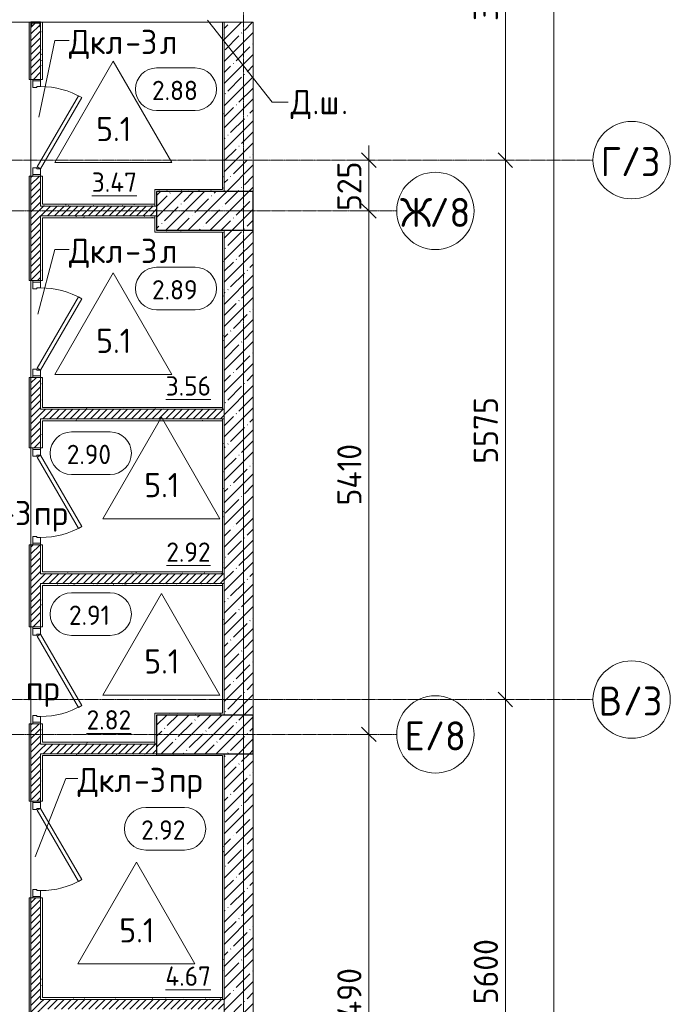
# Model space of a CAD drawing. Header units: millimetres. Extents: x 86102 to 162330, y -10965 to 131946.
# Tile 40 of 52: x 146053 to 152784, y 68400 to 78577. Entities that reach past the tile are written whole.
import ezdxf

# ---------------------------------------------------------------- set-up
doc = ezdxf.new("R2010")
doc.units = ezdxf.units.MM
doc.linetypes.add('4_ Штрихпунктир_ 10 х 2 мм', pattern=[14, 10, -2, 0, -2])
for name, color, linetype, lineweight in [('A-ANNO-DIMS', 7, 'Continuous', 5), ('A-ANNO-DIMS-100', 7, 'Continuous', 5), ('A-AREA-IDEN', 7, 'Continuous', 5), ('A-DOOR', 7, 'Continuous', 13), ('A-DOOR-FRAM', 7, 'Continuous', 13), ('A-DOOR-IDEN', 7, 'Continuous', 5), ('A-FLOR', 7, 'Continuous', 13), ('A-FLOR-IDEN', 7, 'Continuous', 5), ('A-GENM', 7, 'Continuous', 13), ('A-WALL', 7, 'Continuous', 13), ('A-WALL-PATT', 7, 'Continuous', 13), ('G-ANNO-TEXT', 7, 'Continuous', 5), ('I-WALL', 7, 'Continuous', 13), ('S-COLS', 7, 'Continuous', 25), ('S-GRID', 7, 'Continuous', 5), ('S-GRID-IDEN', 7, 'Continuous', 5)]:
    doc.layers.add(name, color=color, linetype=linetype, lineweight=lineweight)
doc.styles.add('GOST Common_1', font='GOST_Common.ttf', dxfattribs={"height": 300})
doc.styles.add('GOST Common_2', font='GOST_Common.ttf', dxfattribs={"height": 200})
doc.styles.add('GOST Common_3', font='GOST_Common.ttf', dxfattribs={"height": 250})
doc.dimstyles.new('2_5_мм', dxfattribs={"dimscale": 304.8, "dimtxt": 251.428749, "dimasz": 0.492126, "dimexe": 0.492126, "dimexo": 0.492126, "dimgap": 0, "dimtad": 1, "dimdec": 5, "dimrnd": 1e-05, "dimdsep": 46, "dimtxsty": 'GOST Common_3', "dimblk1": 'OBLIQUE', "dimblk2": 'OBLIQUE', "dimsah": 1, "dimcen": 0.09, "dimdle": 0.492126, "dimadec": 5, "dimazin": 2, "dimtfac": 1, "dimtdec": 4, "dimtix": 1, "dimtmove": 0, "dimatfit": 3, "dimfxl": 1, "dimtvp": 1, "dimtolj": 1, "dimtzin": 0, "dimarcsym": 2})
pattern_1 = [(0, (0, 0), (203.2, 50.8), [3.353, -149.047, 3.353, -149.047, -812.8]), (0, (0, 0), (203.2, 50.8), [-304.8, 3.353, -301.447, 3.353, -149.047, -355.6]), (0, (0, 0), (203.2, 50.8), [-762, 3.353, -98.247, 3.353, -250.647]), (120, (76.2, 25.4), (-145.59409, 150.576362), [3.353, -149.047, 3.353, -149.047, -812.8]), (120, (76.2, 25.4), (-145.59409, 150.576362), [-304.8, 3.353, -301.447, 3.353, -149.047, -355.6]), (120, (76.2, 25.4), (-145.59409, 150.576362), [-762, 3.353, -98.247, 3.353, -250.647]), (240, (101.6, 127), (-57.60591, -201.376362), [3.353, -149.047, 3.353, -149.047, -812.8]), (240, (101.6, 127), (-57.60591, -201.376362), [-304.8, 3.353, -301.447, 3.353, -149.047, -355.6]), (240, (101.6, 127), (-57.60591, -201.376362), [-762, 3.353, -98.247, 3.353, -250.647])]
pattern_2 = [(45, (0, 0), (-35.355339, 35.355339), [])]
pattern_3 = [(45, (0, 0), (-114.04925, 114.04925), []), (45, (114.05, 0), (-114.04925, 114.04925), [201.612, -40.322, 3.353, -36.97])]

# ---------------------------------------------------------------- blocks, each defined once
blk = doc.blocks.new('Наметкина 10_РД_АР_П_Отделка_R21_rvt-1--02_Подвал_МП_часть В')
at = {"layer": 'A-WALL-PATT', "lineweight": 5}
h = blk.add_hatch(dxfattribs=at)
h.set_pattern_fill('FP_5', color=256, style=0, pattern_type=2)
h.set_pattern_definition(pattern_1)
h.paths.add_polyline_path([(146170, 61250), (146170, 62350), (146150, 62350), (146150, 61250)])
h.paths.add_polyline_path([(146150, 63350), (146170, 63350), (146170, 64500), (146150, 64500)])
h.paths.add_polyline_path([(146170, 65500), (146170, 67100), (146150, 67100), (146150, 65500)])
h.paths.add_polyline_path([(146150, 68100), (146170, 68100), (146170, 69500), (146150, 69500)])
h.paths.add_polyline_path([(146170, 70500), (146170, 71300), (146150, 71300), (146150, 70500)])
h.paths.add_polyline_path([(146170, 72300), (146170, 73150), (146150, 73150), (146150, 72300)])
h.paths.add_polyline_path([(146150, 74150), (146170, 74150), (146170, 74880), (146150, 74880)])
h.paths.add_polyline_path([(146150, 75880), (146170, 75880), (146170, 76960), (146150, 76960), (146150, 76429)])
h.paths.add_polyline_path([(146150, 77960), (146170, 77960), (146170, 78550), (146150, 78550), (146150, 78413)])
h = blk.add_hatch(dxfattribs=at)
h.set_pattern_fill('FP_5', color=256, style=0, pattern_type=2)
h.set_pattern_definition(pattern_1)
h.paths.add_polyline_path([(146270, 76650), (146290, 76650), (146290, 76960), (146270, 76960)])
h.paths.add_polyline_path([(146270, 77960), (146290, 77960), (146290, 78550), (146270, 78550), (146270, 78504)])
h = blk.add_hatch(dxfattribs=at)
h.set_pattern_fill('FP_5', color=256, style=0, pattern_type=2)
h.set_pattern_definition(pattern_1)
h.paths.add_polyline_path([(148170, 76800), (148170, 78550), (148150, 78550), (148150, 76800)])
h = blk.add_hatch(dxfattribs=at)
h.set_pattern_fill('FP_5', color=256, style=0, pattern_type=2)
h.set_pattern_definition(pattern_1)
h.paths.add_polyline_path([(148150, 76800), (148150, 76820), (147470, 76820), (147470, 76800), (148075, 76800)])
h = blk.add_hatch(dxfattribs=at)
h.set_pattern_fill('FP_5', color=256, style=0, pattern_type=2)
h.set_pattern_definition(pattern_1)
h.paths.add_polyline_path([(147450, 76650), (147450, 76670), (146290, 76670), (146290, 76650)])
h = blk.add_hatch(dxfattribs=at)
h.set_pattern_fill('FP_5', color=256, style=0, pattern_type=2)
h.set_pattern_definition(pattern_1)
h.paths.add_polyline_path([(146290, 74550), (146290, 74880), (146270, 74880), (146270, 74550)])
h.paths.add_polyline_path([(146290, 75880), (146290, 76550), (146270, 76550), (146270, 75880)])
h = blk.add_hatch(dxfattribs=at)
h.set_pattern_fill('FP_5', color=256, style=0, pattern_type=2)
h.set_pattern_definition(pattern_1)
h.paths.add_polyline_path([(147450, 76530), (147450, 76550), (146290, 76550), (146290, 76530)])
h = blk.add_hatch(dxfattribs=at)
h.set_pattern_fill('FP_5', color=256, style=0, pattern_type=2)
h.set_pattern_definition(pattern_1)
h.paths.add_polyline_path([(147470, 76380), (147470, 76550), (147450, 76550), (147450, 76380)])
h = blk.add_hatch(dxfattribs=at)
h.set_pattern_fill('FP_5', color=256, style=0, pattern_type=2)
h.set_pattern_definition(pattern_1)
h.paths.add_polyline_path([(148150, 76380), (148150, 76400), (147470, 76400), (147470, 76380), (148075, 76380)])
h = blk.add_hatch(dxfattribs=at)
h.set_pattern_fill('FP_5', color=256, style=0, pattern_type=2)
h.set_pattern_definition(pattern_1)
h.paths.add_polyline_path([(148170, 74550), (148170, 76400), (148150, 76400), (148150, 74550)])
h = blk.add_hatch(dxfattribs=at)
h.set_pattern_fill('FP_5', color=256, style=0, pattern_type=2)
h.set_pattern_definition(pattern_1)
h.paths.add_polyline_path([(148150, 74550), (148150, 74570), (146290, 74570), (146290, 74550), (148075, 74550)])
h = blk.add_hatch(dxfattribs=at)
h.set_pattern_fill('FP_5', color=256, style=0, pattern_type=2)
h.set_pattern_definition(pattern_1)
h.paths.add_polyline_path([(146290, 72850), (146290, 73150), (146270, 73150), (146270, 72850)])
h.paths.add_polyline_path([(146270, 74150), (146290, 74150), (146290, 74450), (146270, 74450)])
h = blk.add_hatch(dxfattribs=at)
h.set_pattern_fill('FP_5', color=256, style=0, pattern_type=2)
h.set_pattern_definition(pattern_1)
h.paths.add_polyline_path([(148150, 74430), (148150, 74450), (146290, 74450), (146290, 74430), (148075, 74430)])
h = blk.add_hatch(dxfattribs=at)
h.set_pattern_fill('FP_5', color=256, style=0, pattern_type=2)
h.set_pattern_definition(pattern_1)
h.paths.add_polyline_path([(148170, 72850), (148170, 74450), (148150, 74450), (148150, 72850)])
h = blk.add_hatch(dxfattribs=at)
h.set_pattern_fill('FP_5', color=256, style=0, pattern_type=2)
h.set_pattern_definition(pattern_1)
h.paths.add_polyline_path([(148150, 72850), (148150, 72870), (146290, 72870), (146290, 72850)])
h = blk.add_hatch(dxfattribs=at)
h.set_pattern_fill('FP_5', color=256, style=0, pattern_type=2)
h.set_pattern_definition(pattern_1)
h.paths.add_polyline_path([(146290, 71090), (146290, 71300), (146270, 71300), (146270, 71090)])
h.paths.add_polyline_path([(146270, 72300), (146290, 72300), (146290, 72750), (146270, 72750)])
h = blk.add_hatch(dxfattribs=at)
h.set_pattern_fill('FP_5', color=256, style=0, pattern_type=2)
h.set_pattern_definition(pattern_1)
h.paths.add_polyline_path([(148150, 72730), (148150, 72750), (146290, 72750), (146290, 72730)])
h = blk.add_hatch(dxfattribs=at)
h.set_pattern_fill('FP_5', color=256, style=0, pattern_type=2)
h.set_pattern_definition(pattern_1)
h.paths.add_polyline_path([(148170, 71410), (148170, 72750), (148150, 72750), (148150, 71410)])
h = blk.add_hatch(dxfattribs=at)
h.set_pattern_fill('FP_5', color=256, style=0, pattern_type=2)
h.set_pattern_definition(pattern_1)
h.paths.add_polyline_path([(147470, 71090), (147470, 71410), (147450, 71410), (147450, 71090)])
h = blk.add_hatch(dxfattribs=at)
h.set_pattern_fill('FP_5', color=256, style=0, pattern_type=2)
h.set_pattern_definition(pattern_1)
h.paths.add_polyline_path([(147470, 71390), (148170, 71390), (148170, 71410), (147470, 71410)])
h = blk.add_hatch(dxfattribs=at)
h.set_pattern_fill('FP_5', color=256, style=0, pattern_type=2)
h.set_pattern_definition(pattern_1)
h.paths.add_polyline_path([(147450, 71090), (147450, 71110), (146290, 71110), (146290, 71090)])
h = blk.add_hatch(dxfattribs=at)
h.set_pattern_fill('FP_5', color=256, style=0, pattern_type=2)
h.set_pattern_definition(pattern_1)
h.paths.add_polyline_path([(146290, 68470), (146290, 69500), (146270, 69500), (146270, 68470)])
h.paths.add_polyline_path([(146270, 70500), (146290, 70500), (146290, 70990), (146270, 70990), (146270, 70716)])
h = blk.add_hatch(dxfattribs=at)
h.set_pattern_fill('FP_5', color=256, style=0, pattern_type=2)
h.set_pattern_definition(pattern_1)
h.paths.add_polyline_path([(147470, 70970), (147470, 70990), (146290, 70990), (146290, 70970)])
h = blk.add_hatch(dxfattribs=at)
h.set_pattern_fill('FP_5', color=256, style=0, pattern_type=2)
h.set_pattern_definition(pattern_1)
h.paths.add_polyline_path([(148150, 70970), (148170, 70970), (148170, 70990), (147470, 70990), (147470, 70970), (148075, 70970)])
h = blk.add_hatch(dxfattribs=at)
h.set_pattern_fill('FP_5', color=256, style=0, pattern_type=2)
h.set_pattern_definition(pattern_1)
h.paths.add_polyline_path([(148170, 68450), (148170, 70970), (148150, 70970), (148150, 68450)])
h = blk.add_hatch(dxfattribs=at)
h.set_pattern_fill('FP_5', color=256, style=0, pattern_type=2)
h.set_pattern_definition(pattern_1)
h.paths.add_polyline_path([(148150, 68450), (148150, 68470), (146270, 68470), (146270, 68450)])
at = {"layer": 'A-WALL'}
for p, q in [((146170, 78550), (146150, 78550)), ((146150, 78550), (146150, 77960)), ((146170, 77960), (146170, 78504)), ((146290, 78550), (146270, 78550)), ((146270, 78504), (146270, 77960)), ((146290, 77960), (146290, 78550)), ((148170, 78550), (148150, 78550)), ((148150, 78550), (148150, 76820)), ((148170, 76800), (148170, 78550)), ((146150, 77960), (146170, 77960)), ((146270, 77960), (146290, 77960)), ((146170, 76960), (146150, 76960)), ((146150, 76960), (146150, 75880)), ((146170, 75880), (146170, 76960)), ((146270, 76960), (146270, 76650)), ((146290, 76960), (146270, 76960)), ((146290, 76670), (146290, 76960)), ((147470, 76820), (147450, 76820)), ((147450, 76820), (147450, 76650)), ((148150, 76820), (147470, 76820)), ((147470, 76650), (147470, 76800)), ((147470, 76800), (148150, 76800)), ((148150, 76800), (148170, 76800)), ((146270, 76650), (146290, 76650)), ((147450, 76670), (146290, 76670)), ((146290, 76650), (147450, 76650)), ((147450, 76650), (147450, 76670)), ((147450, 76650), (147470, 76650)), ((146270, 76550), (146270, 75880)), ((146290, 76550), (146270, 76550)), ((147450, 76550), (146290, 76550)), ((146290, 76530), (147450, 76530)), ((146290, 75880), (146290, 76530)), ((147450, 76530), (147450, 76550)), ((147470, 76550), (147450, 76550)), ((147450, 76550), (147450, 76380)), ((147470, 76400), (147470, 76550)), ((147450, 76380), (147470, 76380)), ((148150, 76400), (147470, 76400)), ((147470, 76380), (148150, 76380)), ((148170, 76400), (148150, 76400)), ((148150, 76380), (148150, 74550)), ((148170, 74550), (148170, 76400)), ((146150, 75880), (146170, 75880)), ((146270, 75880), (146290, 75880)), ((146170, 74880), (146150, 74880)), ((146150, 74880), (146150, 74150)), ((146170, 74150), (146170, 74880)), ((146270, 74880), (146270, 74550)), ((146290, 74880), (146270, 74880)), ((146290, 74570), (146290, 74880)), ((146270, 74550), (146290, 74550)), ((148150, 74570), (146290, 74570)), ((146290, 74550), (148150, 74550)), ((148150, 74550), (148150, 74570)), ((148150, 74550), (148170, 74550)), ((146270, 74450), (146270, 74150)), ((146290, 74450), (146270, 74450)), ((148150, 74450), (146290, 74450)), ((146290, 74150), (146290, 74430)), ((146290, 74430), (148150, 74430)), ((148170, 74450), (148150, 74450)), ((148150, 74450), (148150, 72850)), ((148150, 74430), (148150, 74450)), ((148170, 72850), (148170, 74450)), ((146150, 74150), (146170, 74150)), ((146270, 74150), (146290, 74150)), ((146170, 73150), (146150, 73150)), ((146150, 73150), (146150, 72300)), ((146170, 72300), (146170, 73150)), ((146270, 73150), (146270, 72850)), ((146290, 73150), (146270, 73150)), ((146290, 72870), (146290, 73150)), ((148150, 72870), (146290, 72870)), ((148150, 72850), (148150, 72870)), ((146270, 72850), (146290, 72850)), ((146290, 72850), (148150, 72850)), ((148150, 72850), (148170, 72850)), ((146270, 72750), (146270, 72300)), ((146290, 72750), (146270, 72750)), ((148150, 72750), (146290, 72750)), ((146290, 72730), (148150, 72730)), ((146290, 72300), (146290, 72730)), ((148170, 72750), (148150, 72750)), ((148150, 72750), (148150, 71410)), ((148150, 72730), (148150, 72750)), ((148170, 71410), (148170, 72750)), ((146150, 72300), (146170, 72300)), ((146270, 72300), (146290, 72300)), ((147470, 71410), (147450, 71410)), ((147450, 71410), (147450, 71090)), ((148150, 71410), (147470, 71410)), ((147470, 71090), (147470, 71390)), ((147470, 71390), (148170, 71390)), ((148170, 71390), (148170, 71410)), ((146170, 71300), (146150, 71300)), ((146150, 71300), (146150, 70500)), ((146170, 70500), (146170, 71300)), ((146270, 71300), (146270, 71090)), ((146290, 71300), (146270, 71300)), ((146290, 71110), (146290, 71300)), ((146270, 71090), (146290, 71090)), ((147450, 71110), (146290, 71110)), ((146290, 71090), (147450, 71090)), ((147450, 71090), (147450, 71110)), ((147450, 71090), (147470, 71090)), ((146270, 70990), (146270, 70500)), ((146290, 70990), (146270, 70990)), ((147470, 70990), (146290, 70990)), ((146290, 70970), (147470, 70970)), ((146290, 70500), (146290, 70970)), ((148170, 70990), (147470, 70990)), ((147470, 70990), (147470, 70970)), ((147470, 70970), (147470, 70990)), ((147470, 70970), (148150, 70970)), ((148150, 70970), (148150, 68450)), ((148170, 70970), (148170, 70990)), ((148170, 68450), (148170, 70970)), ((146150, 70500), (146170, 70500)), ((146270, 70500), (146290, 70500)), ((146170, 69500), (146150, 69500)), ((146150, 69500), (146150, 68100)), ((146170, 68100), (146170, 69500)), ((146270, 69500), (146270, 68470)), ((146290, 69500), (146270, 69500)), ((146290, 68470), (146290, 69500)), ((146270, 68470), (146270, 68450)), ((146270, 68450), (148150, 68450)), ((148150, 68470), (146290, 68470)), ((148150, 68450), (148150, 68470)), ((148150, 68450), (148170, 68450))]:
    blk.add_line(p, q, dxfattribs=at)
blk = doc.blocks.new('АР_Дверь однопольная - 1000х2100h_850__Кладовая-4711580--02_Подвал_МП_часть В')
at = {"layer": 'A-DOOR'}
for p, q in [((-311, 475), (-331, 440)), ((-331, 440), (405, 15)), ((425, 50), (-311, 475)), ((405, 15), (425, 50))]:
    blk.add_line(p, q, dxfattribs=at)
at = {"layer": 'A-DOOR', "lineweight": 5}
blk.add_arc((425, 50), 850, 150, 180, dxfattribs=at)
at = {"layer": 'A-DOOR-FRAM'}
for p, q in [((-485, 50), (-500, 50)), ((-425, 50), (-485, 50)), ((-485, 50), (-485, -30)), ((-425, 10), (-425, 50)), ((-415, 10), (-425, 10)), ((-415, -30), (-415, 10)), ((425, 10), (415, 10)), ((415, 10), (415, -30)), ((485, 50), (425, 50)), ((425, 50), (425, 10)), ((485, -30), (485, 50)), ((485, 50), (500, 50)), ((-485, -30), (-500, -30)), ((-485, -30), (-415, -30)), ((415, -30), (485, -30)), ((485, -30), (500, -30))]:
    blk.add_line(p, q, dxfattribs=at)
blk = doc.blocks.new('АР_Дверь однопольная - 1000х2100h_850__Кладовая-4627048--02_Подвал_МП_часть В')
at = {"layer": 'A-DOOR'}
for p, q in [((311, 475), (-425, 50)), ((-405, 15), (331, 440)), ((331, 440), (311, 475)), ((-425, 50), (-405, 15))]:
    blk.add_line(p, q, dxfattribs=at)
at = {"layer": 'A-DOOR', "lineweight": 5}
blk.add_arc((-425, 50), 850, 360, 30, dxfattribs=at)
at = {"layer": 'A-DOOR-FRAM'}
for p, q in [((-485, 50), (-500, 50)), ((-425, 50), (-485, 50)), ((-485, 50), (-485, -30)), ((-425, 10), (-425, 50)), ((-415, 10), (-425, 10)), ((-415, -30), (-415, 10)), ((425, 10), (415, 10)), ((415, 10), (415, -30)), ((485, 50), (425, 50)), ((425, 50), (425, 10)), ((485, -30), (485, 50)), ((485, 50), (500, 50)), ((-485, -30), (-500, -30)), ((-485, -30), (-415, -30)), ((415, -30), (485, -30)), ((485, -30), (500, -30))]:
    blk.add_line(p, q, dxfattribs=at)
blk = doc.blocks.new('АР-Заполнение деф_ шва - Д_ш__Пристенный-4428037--02_Подвал_МП_часть В')
at = {"layer": 'A-GENM'}
blk.add_line((20, -25), (1880, -25), dxfattribs=at)
blk = doc.blocks.new('АР_Фахверк_ _Швеллер полки параллельные_ - 10П-5788207--02_Подвал_МП_часть В')
at = {"layer": 'S-COLS'}
blk.add_hatch(color=256, dxfattribs=at).paths.add_polyline_path([(31, 46), (31, 50), (-15, 50), (-15, -50), (31, -50), (31, -46), (30, -44), (27, -42), (-4, -42), (-9, -40), (-11, -35), (-11, 35), (-9, 40), (-4, 42), (27, 42), (30, 44)])
for p, q in [((31, 50), (-15, 50)), ((-15, 50), (-15, -50)), ((-11, -35), (-11, 35)), ((-4, 42), (27, 42)), ((31, 46), (31, 50)), ((-15, -50), (31, -50)), ((27, -42), (-4, -42)), ((31, -50), (31, -46))]:
    blk.add_line(p, q, dxfattribs=at)
for centre, radius, start, end in [((-4, 35), 7, 90, 180), ((27, 46), 4, 270, 360), ((-4, -35), 7, 180, 270), ((27, -46), 4, 360, 90)]:
    blk.add_arc(centre, radius, start, end, dxfattribs=at)
blk = doc.blocks.new('Ось сетки - 8_0 мм-31302--02_Подвал_МП_часть В')
at = {"layer": 'S-GRID-IDEN'}
blk.add_circle((0, 0), 4, dxfattribs=at)
blk = doc.blocks.new('Марка помещения _Номер_ - 2 мм-68851--02_Подвал_МП_часть В')
at = {"layer": 'A-AREA-IDEN'}
for p, q in [((-2.03, 2.21), (1.97, 2.21)), ((-2.03, -2.19), (1.97, -2.19))]:
    blk.add_line(p, q, dxfattribs=at)
for centre, start, end in [((-2.03, 0.01), 90, 270), ((1.97, 0.01), 270, 90)]:
    blk.add_arc(centre, 2.2, start, end, dxfattribs=at)
blk = doc.blocks.new('DIMBLOCK41--02_Подвал_МП_часть В')
at = {"layer": 'A-ANNO-DIMS-100'}
for p, q in [((151122, 71550), (150928, 71550)), ((151078, 65950), (151078, 71550)), ((151078, 71550), (151122, 71550)), ((151122, 65950), (150928, 65950)), ((151078, 65950), (151122, 65950))]:
    blk.add_line(p, q, dxfattribs=at)
at = {"layer": 'A-ANNO-DIMS-100', "lineweight": 25}
for p, q in [((151078, 71550), (151003, 71625)), ((151078, 71550), (151153, 71475)), ((151078, 65950), (151003, 66025)), ((151078, 65950), (151153, 65875))]:
    blk.add_line(p, q, dxfattribs=at)
at = {"layer": 'A-ANNO-DIMS-100', "color": 0, "insert": (150751, 68401), "char_height": 250, "width": 838.66, "attachment_point": 1, "rotation": 90, "line_spacing_factor": 1.022761, "style": 'GOST Common_3'}
blk.add_mtext('5600', dxfattribs=at)
blk = doc.blocks.new('_Oblique')
at = {"color": 0, "linetype": 'ByBlock', "lineweight": -2}
blk.add_line((-0.5, -0.5), (0.5, 0.5), dxfattribs=at)
blk = doc.blocks.new('DIMBLOCK42--02_Подвал_МП_часть В')
at = {"layer": 'A-ANNO-DIMS-100', "lineweight": 25}
for p, q in [((151078, 77125), (151003, 77200)), ((151078, 77125), (151153, 77050)), ((151078, 71550), (151003, 71625)), ((151078, 71550), (151153, 71475))]:
    blk.add_line(p, q, dxfattribs=at)
at = {"layer": 'A-ANNO-DIMS-100'}
for p, q in [((151122, 77125), (150928, 77125)), ((151078, 71550), (151078, 77125)), ((151078, 77125), (151122, 77125)), ((151122, 71550), (150928, 71550)), ((151078, 71550), (151122, 71550))]:
    blk.add_line(p, q, dxfattribs=at)
at = {"layer": 'A-ANNO-DIMS-100', "color": 0, "insert": (150751, 73988), "char_height": 250, "width": 838.66, "attachment_point": 1, "rotation": 90, "line_spacing_factor": 1.022761, "style": 'GOST Common_3'}
blk.add_mtext('5575', dxfattribs=at)
blk = doc.blocks.new('DIMBLOCK43--02_Подвал_МП_часть В')
at = {"layer": 'A-ANNO-DIMS-100', "lineweight": 25}
for p, q in [((151078, 80700), (151003, 80775)), ((151078, 80700), (151153, 80625)), ((151078, 77125), (151003, 77200)), ((151078, 77125), (151153, 77050))]:
    blk.add_line(p, q, dxfattribs=at)
at = {"layer": 'A-ANNO-DIMS-100'}
for p, q in [((151122, 80700), (150928, 80700)), ((151078, 77125), (151078, 80700)), ((151078, 80700), (151122, 80700)), ((151122, 77125), (150928, 77125)), ((151078, 77125), (151122, 77125))]:
    blk.add_line(p, q, dxfattribs=at)
at = {"layer": 'A-ANNO-DIMS-100', "color": 0, "insert": (150751, 78563), "char_height": 250, "width": 838.66, "attachment_point": 1, "rotation": 90, "line_spacing_factor": 1.022761, "style": 'GOST Common_3'}
blk.add_mtext('3575', dxfattribs=at)
blk = doc.blocks.new('DIMBLOCK58--02_Подвал_МП_часть В')
at = {"layer": 'A-ANNO-DIMS-100', "lineweight": 25}
for p, q in [((149666, 71190), (149591, 71265)), ((149666, 71190), (149741, 71115)), ((149666, 65700), (149591, 65775)), ((149666, 65700), (149741, 65625))]:
    blk.add_line(p, q, dxfattribs=at)
at = {"layer": 'A-ANNO-DIMS-100'}
for p, q in [((149709, 71190), (149516, 71190)), ((149666, 65700), (149666, 71190)), ((149666, 71190), (149709, 71190)), ((149709, 65700), (149516, 65700)), ((149666, 65700), (149709, 65700))]:
    blk.add_line(p, q, dxfattribs=at)
at = {"layer": 'A-ANNO-DIMS-100', "color": 0, "insert": (149339, 68083), "char_height": 250, "width": 869.35, "attachment_point": 1, "rotation": 90, "line_spacing_factor": 1.022761, "style": 'GOST Common_3'}
blk.add_mtext('5490', dxfattribs=at)
blk = doc.blocks.new('DIMBLOCK59--02_Подвал_МП_часть В')
at = {"layer": 'A-ANNO-DIMS-100', "lineweight": 25}
for p, q in [((149666, 76600), (149591, 76675)), ((149666, 76600), (149741, 76525)), ((149666, 71190), (149591, 71265)), ((149666, 71190), (149741, 71115))]:
    blk.add_line(p, q, dxfattribs=at)
at = {"layer": 'A-ANNO-DIMS-100'}
for p, q in [((149709, 76600), (149516, 76600)), ((149666, 71190), (149666, 76600)), ((149666, 76600), (149709, 76600)), ((149709, 71190), (149516, 71190)), ((149666, 71190), (149709, 71190))]:
    blk.add_line(p, q, dxfattribs=at)
at = {"layer": 'A-ANNO-DIMS-100', "color": 0, "insert": (149339, 73556), "char_height": 250, "width": 813.1, "attachment_point": 1, "rotation": 90, "line_spacing_factor": 1.022761, "style": 'GOST Common_3'}
blk.add_mtext('5410', dxfattribs=at)
blk = doc.blocks.new('DIMBLOCK60--02_Подвал_МП_часть В')
at = {"layer": 'A-ANNO-DIMS-100'}
for p, q in [((149666, 76600), (149666, 77275)), ((149709, 77125), (149516, 77125)), ((149666, 77125), (149709, 77125)), ((149709, 76600), (149516, 76600)), ((149666, 76600), (149709, 76600))]:
    blk.add_line(p, q, dxfattribs=at)
at = {"layer": 'A-ANNO-DIMS-100', "lineweight": 25}
for p, q in [((149666, 77125), (149591, 77200)), ((149666, 77125), (149741, 77050)), ((149666, 76600), (149591, 76675)), ((149666, 76600), (149741, 76525))]:
    blk.add_line(p, q, dxfattribs=at)
at = {"layer": 'A-ANNO-DIMS-100', "color": 0, "insert": (149339, 76600), "char_height": 250, "width": 629, "attachment_point": 1, "rotation": 90, "line_spacing_factor": 1.022761, "style": 'GOST Common_3'}
blk.add_mtext('525', dxfattribs=at)
blk = doc.blocks.new('DIMBLOCK94--02_Подвал_МП_часть В')
at = {"layer": 'A-ANNO-DIMS-100'}
for p, q in [((151578, 60250), (151578, 125650)), ((151622, 125500), (151428, 125500)), ((151578, 125500), (151622, 125500)), ((151622, 60400), (151428, 60400)), ((151578, 60400), (151622, 60400))]:
    blk.add_line(p, q, dxfattribs=at)
at = {"layer": 'A-ANNO-DIMS-100', "lineweight": 25}
for p, q in [((151578, 125500), (151503, 125575)), ((151578, 125500), (151653, 125425)), ((151578, 60400), (151503, 60475)), ((151578, 60400), (151653, 60325))]:
    blk.add_line(p, q, dxfattribs=at)
at = {"layer": 'A-ANNO-DIMS-100', "color": 0, "insert": (151251, 92537), "char_height": 250, "width": 992.08, "attachment_point": 1, "rotation": 90, "line_spacing_factor": 1.022761, "style": 'GOST Common_3'}
blk.add_mtext('65100', dxfattribs=at)
blk = doc.blocks.new('Марка полов - Марка полов-4106608--02_Подвал_МП_часть В')
at = {"layer": 'A-FLOR-IDEN'}
for p, q in [((0, 7), (-6.06, -3.5)), ((6.06, -3.5), (0, 7)), ((-6.06, -3.5), (6.06, -3.5))]:
    blk.add_line(p, q, dxfattribs=at)

msp = doc.modelspace()

# ---------------------------------------------------------------- hatches: boundary and pattern name
at = {"layer": 'A-WALL-PATT', "lineweight": 5}
h = msp.add_hatch(dxfattribs=at)
h.set_pattern_fill('FP_2', color=256, style=0, pattern_type=2)
h.set_pattern_definition(pattern_2)
h.paths.add_polyline_path([(146270.000003, 61250), (146270.000003, 62350), (146170.000003, 62350), (146170.000003, 61250)])
h.paths.add_polyline_path([(146270.000003, 63350), (146270.000003, 64500), (146170.000003, 64500), (146170.000003, 63350)])
h.paths.add_polyline_path([(146270.000003, 65500), (146270.000003, 67100), (146170.000003, 67100), (146170.000003, 65500)])
h.paths.add_polyline_path([(146270.000003, 68100), (146270.000003, 69500), (146170.000003, 69500), (146170.000003, 68100)])
h.paths.add_polyline_path([(146270.000003, 70500), (146270.000003, 71300), (146170.000003, 71300), (146170.000003, 70500)])
h.paths.add_polyline_path([(146170.000003, 72300), (146270.000003, 72300), (146270.000003, 73150), (146170.000003, 73150)])
h.paths.add_polyline_path([(146270.000003, 74150), (146270.000003, 74880), (146170.000003, 74880), (146170.000003, 74150)])
h.paths.add_polyline_path([(146170.000003, 75880), (146270.000003, 75880), (146270.000003, 76960), (146170.000003, 76960), (146170.000003, 76429.065445)])
h.paths.add_polyline_path([(146255.400003, 77960), (146270.000003, 77960), (146270.000003, 78504), (146266.400003, 78504), (146263.571576, 78505.171573), (146262.400003, 78508), (146262.400003, 78538.5), (146260.349751, 78543.449747), (146255.400003, 78545.5), (146184.600003, 78545.5), (146179.650256, 78543.449747), (146177.600003, 78538.5), (146177.25842, 78507.175344), (146176.42843, 78505.171573), (146173.600003, 78504), (146170.000003, 78504), (146170.000003, 77960), (146177.600003, 77960)])
h = msp.add_hatch(dxfattribs=at)
h.set_pattern_fill('FP_3', color=256, style=0, pattern_type=2)
h.set_pattern_definition(pattern_3)
h.paths.add_polyline_path([(148470.000003, 76800), (148470.000003, 78550), (148170.000003, 78550), (148170.000003, 76800)])
h = msp.add_hatch(dxfattribs=at)
h.set_pattern_fill('FP_2', color=256, style=0, pattern_type=2)
h.set_pattern_definition(pattern_2)
h.paths.add_polyline_path([(147470, 76550), (147470, 76650), (146270.000003, 76650), (146270.000003, 76550)])
h = msp.add_hatch(dxfattribs=at)
h.set_pattern_fill('FP_3', color=256, style=0, pattern_type=2)
h.set_pattern_definition(pattern_3)
h.paths.add_polyline_path([(148470.000003, 71390), (148470.000003, 76400), (148170.000003, 76400), (148170.000003, 71390)])
h = msp.add_hatch(dxfattribs=at)
h.set_pattern_fill('FP_2', color=256, style=0, pattern_type=2)
h.set_pattern_definition(pattern_2)
h.paths.add_polyline_path([(148170.000003, 74450), (148170.000003, 74550), (146270.000003, 74550), (146270.000003, 74450), (148075.123582, 74450)])
h = msp.add_hatch(dxfattribs=at)
h.set_pattern_fill('FP_2', color=256, style=0, pattern_type=2)
h.set_pattern_definition(pattern_2)
h.paths.add_polyline_path([(148170.000003, 72750), (148170.000003, 72850), (146270.000003, 72850), (146270.000003, 72750)])
h = msp.add_hatch(dxfattribs=at)
h.set_pattern_fill('FP_2', color=256, style=0, pattern_type=2)
h.set_pattern_definition(pattern_2)
h.paths.add_polyline_path([(147470, 70990), (147470, 71090), (146270.000003, 71090), (146270.000003, 70990)])
h = msp.add_hatch(dxfattribs=at)
h.set_pattern_fill('FP_3', color=256, style=0, pattern_type=2)
h.set_pattern_definition(pattern_3)
h.paths.add_polyline_path([(148470.000003, 65900), (148470.000003, 70990), (148170.000003, 70990), (148170.000003, 65900)])
h = msp.add_hatch(dxfattribs=at)
h.set_pattern_fill('FP_2', color=256, style=0, pattern_type=2)
h.set_pattern_definition(pattern_2)
h.paths.add_polyline_path([(148170.000003, 68350), (148170.000003, 68450), (146270.000003, 68450), (146270.000003, 68350)])
at = {"layer": 'S-COLS', "lineweight": 5}
h = msp.add_hatch(dxfattribs=at)
h.set_pattern_fill('FP_3', color=256, style=0, pattern_type=2)
h.set_pattern_definition(pattern_3)
h.paths.add_polyline_path([(148470, 76400), (148470, 76800), (147470, 76800), (147470, 76400), (148075.123582, 76400)])
h = msp.add_hatch(dxfattribs=at)
h.set_pattern_fill('FP_3', color=256, style=0, pattern_type=2)
h.set_pattern_definition(pattern_3)
h.paths.add_polyline_path([(148470, 70990), (148470, 71390), (147470, 71390), (147470, 70990), (148075.123582, 70990)])

# ---------------------------------------------------------------- linework, layer by layer
at = {"layer": 'A-DOOR-IDEN'}
for p, q in [((146252.072487, 77567.798997), (146415.17143, 78360.670037)), ((146415.17143, 78360.670037), (146563.782221, 78360.670037)), ((146241.639973, 75533.458829), (146415.17143, 76201.139704)), ((146415.17143, 76201.139704), (146563.782221, 76201.139704)), ((146213.974368, 69925.008283), (146532.01916, 70732.394124)), ((146532.01916, 70732.394124), (146654.346655, 70732.394124))]:
    msp.add_line(p, q, dxfattribs=at)
at = {"layer": 'A-FLOR'}
for p, q in [((146150.000003, 78550), (145090, 78550)), ((148150.000003, 78550), (146290.000003, 78550)), ((146170.000003, 76960), (146170.000003, 77960)), ((146170.000003, 74880), (146170.000003, 75880)), ((146170.000003, 73150), (146170.000003, 74150)), ((146170.000003, 71300), (146170.000003, 72300)), ((146170.000003, 69500), (146170.000003, 70500))]:
    msp.add_line(p, q, dxfattribs=at)
at = {"layer": 'A-WALL'}
for p, q in [((148170.000003, 78550), (148170.000003, 76800)), ((148470.000003, 78550), (148170.000003, 78550)), ((148470.000003, 76800), (148470.000003, 78550)), ((148170.000003, 76800), (148470.000003, 76800)), ((148170.000003, 76400), (148170.000003, 71390)), ((148470.000003, 76400), (148170.000003, 76400)), ((148470.000003, 71390), (148470.000003, 76400)), ((148170.000003, 71390), (148470.000003, 71390)), ((148170.000003, 70990), (148170.000003, 65900)), ((148470.000003, 70990), (148170.000003, 70990)), ((148470.000003, 65900), (148470.000003, 70990))]:
    msp.add_line(p, q, dxfattribs=at)
at = {"layer": 'G-ANNO-TEXT'}
for p, q in [((147995.794411, 78573.304673), (148665.96555, 77724.900004)), ((148665.96555, 77724.900004), (148832.118036, 77724.900004))]:
    msp.add_line(p, q, dxfattribs=at)
at = {"layer": 'I-WALL'}
for p, q in [((146170.000003, 78504), (146170.000003, 77960)), ((146270.000003, 77960), (146270.000003, 78504)), ((146170.000003, 77960), (146270.000003, 77960)), ((146170.000003, 76960), (146170.000003, 75880)), ((146270.000003, 76960), (146170.000003, 76960)), ((146270.000003, 76650), (146270.000003, 76960)), ((147470, 76650), (146270.000003, 76650)), ((147470, 76550), (147470, 76650)), ((146270.000003, 76550), (147470, 76550)), ((146270.000003, 75880), (146270.000003, 76550)), ((146170.000003, 75880), (146270.000003, 75880)), ((146170.000003, 74880), (146170.000003, 74150)), ((146270.000003, 74880), (146170.000003, 74880)), ((146270.000003, 74550), (146270.000003, 74880)), ((148170.000003, 74550), (146270.000003, 74550)), ((146270.000003, 74450), (148170.000003, 74450)), ((146270.000003, 74150), (146270.000003, 74450)), ((146170.000003, 74150), (146270.000003, 74150)), ((146170.000003, 73150), (146170.000003, 72300)), ((146270.000003, 73150), (146170.000003, 73150)), ((146270.000003, 72850), (146270.000003, 73150)), ((148170.000003, 72850), (146270.000003, 72850)), ((146270.000003, 72750), (148170.000003, 72750)), ((146270.000003, 72300), (146270.000003, 72750)), ((146170.000003, 72300), (146270.000003, 72300)), ((146170.000003, 71300), (146170.000003, 70500)), ((146270.000003, 71300), (146170.000003, 71300)), ((146270.000003, 71090), (146270.000003, 71300)), ((147470, 71090), (146270.000003, 71090)), ((147470, 70990), (147470, 71090)), ((146270.000003, 70990), (147470, 70990)), ((146270.000003, 70500), (146270.000003, 70990)), ((146170.000003, 70500), (146270.000003, 70500)), ((146170.000003, 69500), (146170.000003, 68100)), ((146270.000003, 69500), (146170.000003, 69500)), ((146270.000003, 68450), (146270.000003, 69500)), ((148170.000003, 68450), (146270.000003, 68450))]:
    msp.add_line(p, q, dxfattribs=at)
at = {"layer": 'S-COLS'}
for p, q in [((148470, 76800), (147470, 76800)), ((147470, 76800), (147470, 76400)), ((148470, 76400), (148470, 76800)), ((147470, 76400), (148470, 76400)), ((148470, 71390), (147470, 71390)), ((147470, 71390), (147470, 70990)), ((148470, 70990), (148470, 71390)), ((147470, 70990), (148470, 70990))]:
    msp.add_line(p, q, dxfattribs=at)
at = {"layer": 'S-GRID', "linetype": '4_ Штрихпунктир_ 10 х 2 мм'}
for p, q in [((148370, 55871.201096), (148370, 128322.054704)), ((151984.481863, 77125), (110269.614367, 77125)), ((149953.595377, 76600), (129070.044808, 76600)), ((148370, 56890.207756), (148370, 75434.864592)), ((151984.481863, 71550), (110269.614367, 71550)), ((149953.595377, 71190), (129070.044808, 71190))]:
    msp.add_line(p, q, dxfattribs=at)

# ---------------------------------------------------------------- block references
at = {"lineweight": 5}
msp.add_blockref('Наметкина 10_РД_АР_П_Отделка_R21_rvt-1--02_Подвал_МП_часть В', (0, 0), dxfattribs=at)
at = {"layer": 'A-AREA-IDEN', "xscale": 99.99999999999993, "yscale": 99.99999999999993, "zscale": 99.99999999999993}
for p in [(147673.231873, 77856.865077), (147673.231873, 75796.239024), (146791.324014, 74094.630073), (146791.324014, 72432.483349), (147560.871081, 70212.951876)]:
    msp.add_blockref('Марка помещения _Номер_ - 2 мм-68851--02_Подвал_МП_часть В', p, dxfattribs=at)
at = {"layer": 'A-DOOR', "rotation": 270}
for name, p in [('АР_Дверь однопольная - 1000х2100h_850__Кладовая-4711580--02_Подвал_МП_часть В', (146220.000003, 77460)), ('АР_Дверь однопольная - 1000х2100h_850__Кладовая-4711580--02_Подвал_МП_часть В', (146220.000003, 75380)), ('АР_Дверь однопольная - 1000х2100h_850__Кладовая-4627048--02_Подвал_МП_часть В', (146220.000003, 73650)), ('АР_Дверь однопольная - 1000х2100h_850__Кладовая-4627048--02_Подвал_МП_часть В', (146220.000003, 71800)), ('АР_Дверь однопольная - 1000х2100h_850__Кладовая-4627048--02_Подвал_МП_часть В', (146220.000003, 70000))]:
    msp.add_blockref(name, p, dxfattribs=at)
at = {"layer": 'A-FLOR-IDEN', "xscale": 99.99999999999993, "yscale": 99.99999999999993, "zscale": 99.99999999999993}
for p in [(147021.389212, 77449.170037), (147021.389212, 75260.242349), (147518.87212, 73769.056183), (147518.87212, 71946.552744), (147260.564438, 69167.518568)]:
    msp.add_blockref('Марка полов - Марка полов-4106608--02_Подвал_МП_часть В', p, dxfattribs=at)
at = {"layer": 'A-GENM'}
msp.add_blockref('АР-Заполнение деф_ шва - Д_ш__Пристенный-4428037--02_Подвал_МП_часть В', (146270.000003, 78575), dxfattribs=at)
at = {"layer": 'S-COLS', "rotation": 269.9999999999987}
msp.add_blockref('АР_Фахверк_ _Швеллер полки параллельные_ - 10П-5788207--02_Подвал_МП_часть В', (146220.000003, 78534.7), dxfattribs=at)
at = {"layer": 'S-GRID-IDEN', "xscale": 99.99999999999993, "yscale": 99.99999999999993, "zscale": 99.99999999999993}
for p, rotation in [((152384.481863, 77125), 89.99999999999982), ((150353.595377, 76600), 89.99999999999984), ((152384.481863, 71550), 89.99999999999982), ((150353.595377, 71190), 89.99999999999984)]:
    msp.add_blockref('Ось сетки - 8_0 мм-31302--02_Подвал_МП_часть В', p, dxfattribs=dict(at, rotation=rotation))

# ---------------------------------------------------------------- texts
at = {"layer": 'A-AREA-IDEN', "char_height": 200, "attachment_point": 1, "style": 'GOST Common_2'}
for s, insert, width in [('2.88', (147422.217677, 77945.608259), 601.265625), ('\\L3.47', (146798.73507, 76997.097295), 617.299375), ('2.89', (147422.217677, 75884.982206), 601.265625), ('\\L3.56', (147563.910309, 74891.240703), 593.24875), ('2.90', (146540.309818, 74183.373255), 601.265625), ('\\L2.92', (147570.410309, 73173.679136), 601.265625), ('2.91', (146563.309818, 72521.226531), 545.1475), ('\\L2.82', (146745.655265, 71440.025471), 601.265625), ('2.92', (147309.856885, 70301.695058), 601.265625), ('\\L4.67', (147560.410309, 68790.858482), 625.31625)]:
    msp.add_mtext(s, dxfattribs=dict(at, insert=insert, width=width))
at = {"layer": 'A-DOOR-IDEN', "char_height": 250, "attachment_point": 1, "style": 'GOST Common_3'}
for s, insert, width in [('Дкл', (146563.782221, 78471.59712), 705.485), ('-3', (147145.865554, 78471.59712), 432.91125), ('\\fGOST Common|b0|i0|c204|p34|;л', (147503.053054, 78471.59712), 216.455625), ('Дкл', (146563.782221, 76312.066788), 705.485), ('-3', (147145.865554, 76312.066788), 432.91125), ('\\fGOST Common|b0|i0|c204|p34|;л', (147503.053054, 76312.066788), 216.455625), ('-3', (145842.865554, 73602.512496), 432.91125), ('пр', (146200.053054, 73602.512496), 432.91125), ('пр', (146114.224496, 71791.379007), 432.91125), ('Дкл', (146654.346655, 70843.321208), 705.485), ('-3', (147236.429989, 70843.321208), 432.91125), ('пр', (147593.617489, 70843.321208), 432.91125)]:
    msp.add_mtext(s, dxfattribs=dict(at, insert=insert, width=width))
at = {"layer": 'A-FLOR-IDEN', "char_height": 250, "width": 456.961875, "attachment_point": 1, "style": 'GOST Common_3'}
for insert in [(146845.012929, 77571.231709), (146845.012929, 75382.304022), (147342.495837, 73891.117855), (147342.495837, 72068.614416), (147084.188155, 69289.58024)]:
    msp.add_mtext('5.1', dxfattribs=dict(at, insert=insert))
at = {"layer": 'G-ANNO-TEXT', "char_height": 250, "attachment_point": 1, "style": 'GOST Common_3'}
for s, insert, width in [('\\fGOST Common|b0|i0|c204|p34|;Д', (148857.118036, 77849.900004), 272.57375), ('\\fGOST Common|b0|i0|c204|p34|;ш', (149154.774286, 77849.900004), 272.57375), ('\\fGOST Common|b0|i0|c204|p34|;.', (149082.013869, 77849.900004), 88.185625), ('\\fGOST Common|b0|i0|c204|p34|;.', (149379.670119, 77849.900004), 88.185625)]:
    msp.add_mtext(s, dxfattribs=dict(at, insert=insert, width=width))
at = {"layer": 'S-GRID-IDEN', "char_height": 300, "attachment_point": 1, "style": 'GOST Common_1'}
for s, insert, width in [('\\fGOST Common|b0|i0|c204|p34|;Г', (152063.06138, 77259.544597), 256.54), ('/3', (152274.728047, 77259.544597), 521.096875), ('\\fGOST Common|b0|i0|c204|p34|;Ж', (149989.174895, 76734.544597), 368.77625), ('/8', (150293.445729, 76734.544597), 513.08), ('\\fGOST Common|b0|i0|c204|p34|;В', (152043.06138, 71684.544597), 304.64125), ('/3', (152294.415547, 71684.544597), 521.096875), ('/8', (150246.841562, 71324.544597), 513.08), ('\\fGOST Common|b0|i0|c204|p34|;Е', (150035.174895, 71324.544597), 256.54)]:
    msp.add_mtext(s, dxfattribs=dict(at, insert=insert, width=width))

# ---------------------------------------------------------------- dimensions: what is measured, and where the dimension line sits
at = {"layer": 'A-ANNO-DIMS'}
for base, p1, p2, override, picture, middle in [((151577.8727307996, 125500.0000000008), (151471.8067136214, 60400.0000000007), (151471.8067136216, 125500.0000000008), {"dimpost": '<>', "dimfxl": 65100}, 'DIMBLOCK94--02_Подвал_МП_часть В', (151452.8727307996, 92950.0000000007)), ((151077.872731, 80700), (150971.806714, 77125), (150971.806714, 80700), {"dimpost": '<>', "dimfxl": 3575}, 'DIMBLOCK43--02_Подвал_МП_часть В', (150952.872731, 78912.5)), ((149665.54505, 77125), (149559.479033, 76600), (149559.479033, 77125), {"dimpost": '<>', "dimfxl": 525}, 'DIMBLOCK60--02_Подвал_МП_часть В', (149540.54505, 76862.5)), ((151077.8727307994, 77125.0000000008), (150971.8067136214, 71550.0000000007), (150971.8067136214, 77125.0000000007), {"dimpost": '<>', "dimfxl": 5575}, 'DIMBLOCK42--02_Подвал_МП_часть В', (150952.8727307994, 74337.5000000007)), ((149665.5450497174, 76600.0000000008), (149559.4790325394, 71190.0000000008), (149559.4790325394, 76600.0000000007), {"dimpost": '<>', "dimfxl": 5410}, 'DIMBLOCK59--02_Подвал_МП_часть В', (149540.5450497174, 73895.0000000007)), ((151077.8727307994, 71550.0000000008), (150971.8067136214, 65950.0000000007), (150971.8067136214, 71550.0000000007), {"dimpost": '<>', "dimfxl": 5600}, 'DIMBLOCK41--02_Подвал_МП_часть В', (150952.8727307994, 68750.0000000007)), ((149665.5450497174, 71190.0000000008), (149559.4790325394, 65700.0000000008), (149559.4790325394, 71190.0000000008), {"dimpost": '<>', "dimfxl": 5490}, 'DIMBLOCK58--02_Подвал_МП_часть В', (149540.5450497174, 68445.0000000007))]:
    dim = msp.add_linear_dim(base=base, p1=p1, p2=p2, angle=90, dimstyle='2_5_мм', override=override, dxfattribs=at)
    dim.commit()
    dim.dimension.update_dxf_attribs({"geometry": picture, "text_midpoint": middle})

doc.saveas('drawing.dxf')
